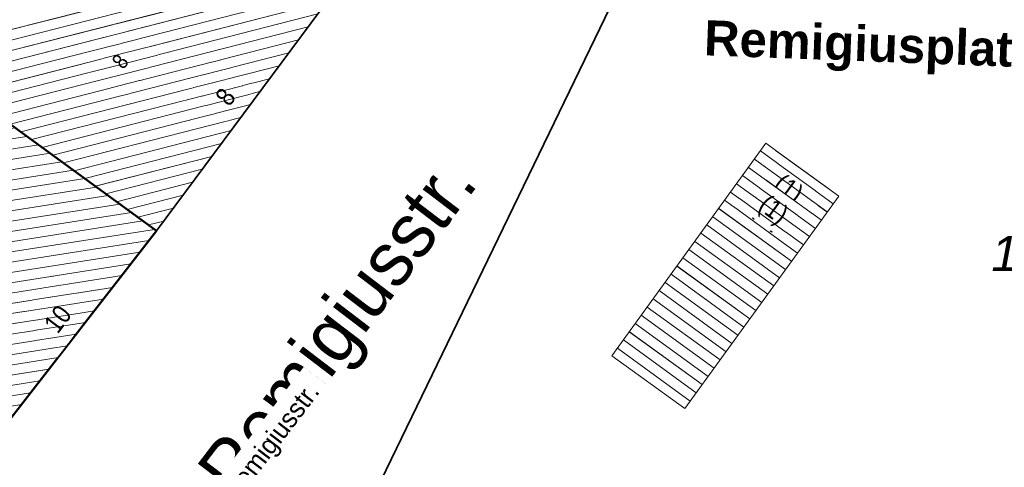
# Model space of a CAD drawing. Header units: millimetres. Extents: x 32365810 to 32368499, y 5620272 to 5622478.
# Tile 48 of 249: x 32366495 to 32366532, y 5620679 to 5620696. Entities that reach past the tile are written whole.
import ezdxf

# ---------------------------------------------------------------- set-up
doc = ezdxf.new("R2010")
doc.units = ezdxf.units.MM
for name, pattern in [('1600.1047', [0]), ('1600.2028', [0]), ('1600.2505', [0])]:
    doc.linetypes.add(name, pattern=pattern)
doc.layers.get('0').update_dxf_attribs({"color": 1, "linetype": 'CONTINUOUS'})
for name, color, linetype in [('_K_Ebene 32', 251, 'CONTINUOUS'), ('_K_Gebäude', 251, 'CONTINUOUS'), ('_K_Lagebezeichnungen', 251, 'CONTINUOUS'), ('Ebene 32', 7, 'CONTINUOUS')]:
    doc.layers.add(name, color=color, linetype=linetype)
doc.layers.add('_K_Flurstücke_Grenzpunkte', color=251, linetype='CONTINUOUS', lineweight=50)
for name, color, linetype, transparency in [('Flurstücke_Grenzpunkte', 11, 'CONTINUOUS', 0.75), ('Gebäude', 31, 'CONTINUOUS', 0.75), ('Lagebezeichnungen', 12, 'CONTINUOUS', 0.75)]:
    doc.layers.add(name, color=color, linetype=linetype, transparency=transparency)
doc.styles.add('Flurstücksnummer - K 10 700', font='ariali.ttf')
doc.styles.add('Hausnummern NRW', font='arial.ttf', dxfattribs={"width": 0.85})
doc.styles.add('Name - Bauwerk_ Industrie_ Nutzung - F 14', font='arialbd.ttf')
doc.styles.add('Straßename', font='arial.ttf', dxfattribs={"width": 0.95})

# ---------------------------------------------------------------- blocks, each defined once
blk = doc.blocks.new('O898')
at = {"layer": 'Flurstücke_Grenzpunkte', "color": 7, "linetype": '1600.2028', "lineweight": 35}
for p, q in [((32366008.652, 5622036.427), (32366028.119, 5622076.635)), ((32366009, 5622057.262), (32366000.354, 5622045.633)), ((32366000.354, 5622045.633), (32365994.73, 5622038.392))]:
    blk.add_line(p, q, dxfattribs=at)
blk = doc.blocks.new('O1169')
at = {"layer": 'Flurstücke_Grenzpunkte', "color": 7, "linetype": '1600.2028', "lineweight": 35}
blk.add_line((32366008.652, 5622036.427), (32366028.119, 5622076.635), dxfattribs=at)
blk = doc.blocks.new('O1293')
at = {"layer": 'Flurstücke_Grenzpunkte', "color": 7, "linetype": '1600.2028', "lineweight": 35}
for p in [(32366009, 5622057.262), (32365991.391, 5622052.163)]:
    blk.add_line(p, (32366000.354, 5622045.633), dxfattribs=at)
blk = doc.blocks.new('O1485')
at = {"layer": 'Flurstücke_Grenzpunkte', "color": 7, "linetype": '1600.2028', "lineweight": 35}
for p, q in [((32365970.151, 5622053.157), (32365974.663, 5622057.953)), ((32365974.663, 5622057.953), (32365975.141, 5622057.525)), ((32365975.141, 5622057.525), (32365975.256, 5622057.006)), ((32365975.256, 5622057.006), (32365979.377, 5622054.236)), ((32365979.377, 5622054.236), (32365983.487, 5622055.171)), ((32365983.487, 5622055.171), (32365987.789, 5622053.664)), ((32365987.789, 5622053.664), (32365987.964, 5622053.932)), ((32365987.964, 5622053.932), (32365991.391, 5622052.163)), ((32365973.948, 5622048.323), (32365970.151, 5622053.157)), ((32365991.391, 5622052.163), (32366000.354, 5622045.633)), ((32365977.832, 5622051.425), (32365974.208, 5622047.992)), ((32365983.398, 5622046.531), (32365977.832, 5622051.425)), ((32365974.208, 5622047.992), (32365973.948, 5622048.323)), ((32365983.493, 5622046.697), (32365983.398, 5622046.531)), ((32365988.148, 5622042.601), (32365983.493, 5622046.697)), ((32366000.354, 5622045.633), (32365994.73, 5622038.392)), ((32365994.73, 5622038.392), (32365988.148, 5622042.601))]:
    blk.add_line(p, q, dxfattribs=at)
at = {"layer": 'Flurstücke_Grenzpunkte', "color": 7, "lineweight": 18, "insert": (32365981.375, 5622051.704), "char_height": 0.95, "attachment_point": 5, "line_spacing_factor": 0.69, "style": 'Flurstücksnummer - K 10 700', "bg_fill": 2}
blk.add_mtext('\\S981/351;', dxfattribs=at)
blk = doc.blocks.new('O2036')
at = {"layer": 'Gebäude', "color": 7, "linetype": '1600.2505', "lineweight": 18}
for p, q in [((32365974.663, 5622057.953), (32365970.151, 5622053.157)), ((32365975.141, 5622057.525), (32365974.663, 5622057.953)), ((32365975.256, 5622057.006), (32365975.141, 5622057.525)), ((32365979.377, 5622054.236), (32365975.256, 5622057.006)), ((32365983.487, 5622055.171), (32365979.377, 5622054.236)), ((32365987.789, 5622053.664), (32365983.487, 5622055.171)), ((32365987.964, 5622053.932), (32365987.789, 5622053.664)), ((32365991.391, 5622052.163), (32365987.964, 5622053.932)), ((32365970.151, 5622053.157), (32365973.948, 5622048.323)), ((32366000.354, 5622045.633), (32365991.391, 5622052.163)), ((32365974.208, 5622047.992), (32365977.832, 5622051.425)), ((32365977.832, 5622051.425), (32365983.398, 5622046.531)), ((32365973.948, 5622048.323), (32365974.208, 5622047.992)), ((32365983.398, 5622046.531), (32365983.493, 5622046.697)), ((32365983.493, 5622046.697), (32365988.148, 5622042.601)), ((32365994.73, 5622038.392), (32366000.354, 5622045.633)), ((32365988.148, 5622042.601), (32365994.73, 5622038.392))]:
    blk.add_line(p, q, dxfattribs=at)
at = {"layer": 'Lagebezeichnungen', "color": 7, "lineweight": 18, "insert": (32365996.988, 5622042.158), "char_height": 0.7, "attachment_point": 8, "rotation": 52.8894, "line_spacing_factor": 0.69, "style": 'Hausnummern NRW', "bg_fill": 2}
blk.add_mtext('10', dxfattribs=at)
blk = doc.blocks.new('O2477')
at = {"layer": 'Gebäude', "color": 7, "linetype": '1600.2505', "lineweight": 18}
for p, q in [((32366022.869, 5622048.865), (32366017.179, 5622041.015)), ((32366025.562, 5622046.912), (32366022.869, 5622048.865)), ((32366019.874, 5622039.069), (32366025.562, 5622046.912)), ((32366017.179, 5622041.015), (32366019.874, 5622039.069))]:
    blk.add_line(p, q, dxfattribs=at)
at = {"layer": 'Ebene 32', "color": 7, "lineweight": 18, "insert": (32366023.658, 5622047.119), "char_height": 0.7, "attachment_point": 5, "rotation": 324.0499, "line_spacing_factor": 0.69, "style": 'Hausnummern NRW', "bg_fill": 2}
blk.add_mtext('(1)', dxfattribs=at)
at = {"layer": 'Ebene 32', "color": 7, "lineweight": 18, "insert": (32366023.1, 5622046.35), "char_height": 0.7, "attachment_point": 5, "rotation": 324.0499, "line_spacing_factor": 0.69, "style": 'Hausnummern NRW', "bg_fill": 2}
blk.add_mtext('(1)', dxfattribs=at)
blk = doc.blocks.new('O2495')
at = {"layer": 'Gebäude', "color": 7, "linetype": '1600.2505', "lineweight": 18}
for q in [(32366009, 5622057.262), (32365991.391, 5622052.163)]:
    blk.add_line((32366000.354, 5622045.633), q, dxfattribs=at)
at = {"layer": 'Lagebezeichnungen', "color": 7, "lineweight": 18, "line_spacing_factor": 0.69, "style": 'Hausnummern NRW', "bg_fill": 2}
for insert, char_height, attachment_point, rotation in [((32365999.014, 5622051.888), 0.581, 5, 53.9834), ((32366003.19, 5622050.372), 0.7, 8, 53.9558)]:
    blk.add_mtext('8', dxfattribs=dict(at, insert=insert, char_height=char_height, attachment_point=attachment_point, rotation=rotation))
blk = doc.blocks.new('*X1038')
at = {"color": 253, "linetype": '1600.1047', "lineweight": 18, "true_color": 0xb2b2b2}
for p, q in [((32365974.27898, 5622057.544808), (32365974.993551, 5622057.657025)), ((32365973.859955, 5622057.099409), (32365975.189054, 5622057.308131)), ((32365973.021905, 5622056.208609), (32365975.794523, 5622056.644022)), ((32365973.44093, 5622056.654009), (32365975.336742, 5622056.951728)), ((32365972.60288, 5622055.763209), (32365976.252305, 5622056.336317)), ((32365972.183855, 5622055.317809), (32365976.710086, 5622056.028611)), ((32365971.76483, 5622054.872409), (32365977.167868, 5622055.720905)), ((32365971.345805, 5622054.42701), (32365977.62565, 5622055.4132)), ((32365970.455868, 5622052.76887), (32365984.188132, 5622054.925392)), ((32365970.92678, 5622053.98161), (32365978.083431, 5622055.105494)), ((32365970.190444, 5622053.106783), (32365978.998994, 5622054.490083)), ((32365970.507755, 5622053.53621), (32365978.541213, 5622054.797789)), ((32365970.721291, 5622052.430956), (32365984.936336, 5622054.663294)), ((32365970.986715, 5622052.093042), (32365985.68454, 5622054.401197)), ((32365971.252139, 5622051.755129), (32365986.432744, 5622054.139099)), ((32365971.517562, 5622051.417215), (32365987.180948, 5622053.877002)), ((32365971.782986, 5622051.079302), (32365988.426874, 5622053.693067)), ((32365972.04841, 5622050.741388), (32365988.990712, 5622053.402016)), ((32365977.981521, 5622051.293531), (32365989.55455, 5622053.110966)), ((32365978.347818, 5622050.971459), (32365990.118389, 5622052.819915)), ((32365978.714114, 5622050.649386), (32365990.682227, 5622052.528865)), ((32365979.080411, 5622050.327314), (32365991.246065, 5622052.237815)), ((32365979.446707, 5622050.005241), (32365991.709455, 5622051.93099)), ((32365979.813004, 5622049.683169), (32365992.13809, 5622051.618707)), ((32365972.313833, 5622050.403474), (32365977.635924, 5622051.239258)), ((32365980.179301, 5622049.361096), (32365992.566726, 5622051.306424)), ((32365980.545597, 5622049.039024), (32365992.995361, 5622050.994141)), ((32365972.579257, 5622050.065561), (32365977.155578, 5622050.784229)), ((32365980.911894, 5622048.716951), (32365993.423997, 5622050.681859)), ((32365972.844681, 5622049.727647), (32365976.675232, 5622050.329199)), ((32365981.27819, 5622048.394879), (32365993.852632, 5622050.369576)), ((32365973.110104, 5622049.389733), (32365976.194886, 5622049.874169)), ((32365981.644487, 5622048.072806), (32365994.281268, 5622050.057293)), ((32365982.010783, 5622047.750734), (32365994.709904, 5622049.74501)), ((32365973.375528, 5622049.05182), (32365975.714541, 5622049.41914)), ((32365982.37708, 5622047.428661), (32365995.138539, 5622049.432728)), ((32365982.743377, 5622047.106589), (32365995.567175, 5622049.120445)), ((32365973.640952, 5622048.713906), (32365975.234195, 5622048.96411)), ((32365983.109673, 5622046.784516), (32365995.99581, 5622048.808162)), ((32365973.906375, 5622048.375992), (32365974.753849, 5622048.50908)), ((32365983.716618, 5622046.500235), (32365996.424446, 5622048.495879)), ((32365974.171804, 5622048.03808), (32365974.273503, 5622048.05405)), ((32365984.082686, 5622046.178127), (32365996.853081, 5622048.183597)), ((32365984.448754, 5622045.856018), (32365997.281717, 5622047.871314)), ((32365984.814822, 5622045.53391), (32365997.710353, 5622047.559031)), ((32365985.18089, 5622045.211802), (32365998.138988, 5622047.246748)), ((32365985.546958, 5622044.889693), (32365998.567624, 5622046.934466)), ((32365985.913026, 5622044.567585), (32365998.996259, 5622046.622183)), ((32365986.279094, 5622044.245476), (32365999.424895, 5622046.3099)), ((32365986.645162, 5622043.923368), (32365999.85353, 5622045.997617)), ((32365987.01123, 5622043.60126), (32366000.282166, 5622045.685335)), ((32365987.377298, 5622043.279151), (32366000.074489, 5622045.273125)), ((32365987.743366, 5622042.957043), (32365999.738706, 5622044.840797)), ((32365988.109434, 5622042.634934), (32365999.402922, 5622044.40847)), ((32365988.574365, 5622042.328352), (32365999.067138, 5622043.976142)), ((32365989.050938, 5622042.023597), (32365998.731354, 5622043.543815)), ((32365989.527511, 5622041.718842), (32365998.39557, 5622043.111487)), ((32365990.004084, 5622041.414088), (32365998.059787, 5622042.67916)), ((32365990.480657, 5622041.109333), (32365997.724003, 5622042.246832)), ((32365990.95723, 5622040.804578), (32365997.388219, 5622041.814504)), ((32365991.433802, 5622040.499824), (32365997.052435, 5622041.382177)), ((32365991.910375, 5622040.195069), (32365996.716652, 5622040.949849)), ((32365992.386948, 5622039.890314), (32365996.380868, 5622040.517522)), ((32365992.863521, 5622039.58556), (32365996.045084, 5622040.085194)), ((32365993.340094, 5622039.280805), (32365995.7093, 5622039.652866)), ((32365993.816667, 5622038.97605), (32365995.373516, 5622039.220539)), ((32365994.293239, 5622038.671296), (32365995.037733, 5622038.788211))]:
    blk.add_line(p, q, dxfattribs=at)
blk = doc.blocks.new('*X1177')
at = {"color": 253, "linetype": '1600.1047', "lineweight": 18, "true_color": 0xb2b2b2}
for p, q in [((32366025.138227, 5622046.327673), (32366022.444893, 5622048.279896)), ((32366025.358386, 5622046.631243), (32366022.664974, 5622048.583523)), ((32366024.918067, 5622046.024102), (32366022.224811, 5622047.976269)), ((32366024.697908, 5622045.720532), (32366022.00473, 5622047.672642)), ((32366024.477749, 5622045.416961), (32366021.784649, 5622047.369015)), ((32366024.25759, 5622045.113391), (32366021.564568, 5622047.065388)), ((32366023.817272, 5622044.50625), (32366021.124406, 5622046.458134)), ((32366024.037431, 5622044.809821), (32366021.344487, 5622046.761761)), ((32366023.597113, 5622044.20268), (32366020.904325, 5622046.154508)), ((32366023.376953, 5622043.89911), (32366020.684243, 5622045.850881)), ((32366023.156794, 5622043.595539), (32366020.464162, 5622045.547254)), ((32366022.936635, 5622043.291969), (32366020.244081, 5622045.243627)), ((32366022.496317, 5622042.684828), (32366019.803919, 5622044.636373)), ((32366022.716476, 5622042.988399), (32366020.024, 5622044.94)), ((32366022.276158, 5622042.381258), (32366019.583838, 5622044.332746)), ((32366022.055999, 5622042.077688), (32366019.363756, 5622044.029119)), ((32366021.835839, 5622041.774117), (32366019.143675, 5622043.725492)), ((32366021.61568, 5622041.470547), (32366018.923594, 5622043.421866)), ((32366021.175362, 5622040.863406), (32366018.483432, 5622042.814612)), ((32366021.395521, 5622041.166977), (32366018.703513, 5622043.118239)), ((32366020.955203, 5622040.559836), (32366018.263351, 5622042.510985)), ((32366020.735044, 5622040.256265), (32366018.04327, 5622042.207358)), ((32366020.514885, 5622039.952695), (32366017.823188, 5622041.903731)), ((32366020.294725, 5622039.649125), (32366017.603107, 5622041.600104)), ((32366020.074566, 5622039.345554), (32366017.383026, 5622041.296477))]:
    blk.add_line(p, q, dxfattribs=at)
blk = doc.blocks.new('*X1184')
at = {"color": 253, "linetype": '1600.1047', "lineweight": 18, "true_color": 0xb2b2b2}
for p, q in [((32366008.440423, 5622056.509361), (32365991.407885, 5622052.150698)), ((32366008.085011, 5622056.031326), (32365991.801082, 5622051.864234)), ((32366007.729599, 5622055.553291), (32365992.19428, 5622051.57777)), ((32366007.374187, 5622055.075257), (32365992.587477, 5622051.291306)), ((32366007.018775, 5622054.597222), (32365992.980674, 5622051.004842)), ((32366006.663363, 5622054.119188), (32365993.373871, 5622050.718378)), ((32366006.307951, 5622053.641153), (32365993.767068, 5622050.431914)), ((32366005.952538, 5622053.163118), (32365994.160265, 5622050.14545)), ((32366005.597126, 5622052.685084), (32365994.553462, 5622049.858986)), ((32366005.241714, 5622052.207049), (32365994.946659, 5622049.572522)), ((32366004.886302, 5622051.729014), (32365995.339856, 5622049.286058)), ((32366004.53089, 5622051.25098), (32365995.733053, 5622048.999594)), ((32366004.175478, 5622050.772945), (32365996.12625, 5622048.71313)), ((32366003.820066, 5622050.294911), (32365996.519447, 5622048.426667)), ((32366003.464654, 5622049.816876), (32365996.912644, 5622048.140203)), ((32366003.109242, 5622049.338841), (32365997.305841, 5622047.853739)), ((32366002.753829, 5622048.860807), (32365997.699038, 5622047.567275)), ((32366002.398417, 5622048.382772), (32365998.092235, 5622047.280811)), ((32366002.043005, 5622047.904737), (32365998.485432, 5622046.994347)), ((32366001.687593, 5622047.426703), (32365998.878629, 5622046.707883)), ((32366001.332181, 5622046.948668), (32365999.271826, 5622046.421419)), ((32366000.976769, 5622046.470634), (32365999.665023, 5622046.134955)), ((32366000.621357, 5622045.992599), (32366000.05822, 5622045.848491))]:
    blk.add_line(p, q, dxfattribs=at)

msp = doc.modelspace()

# ---------------------------------------------------------------- linework, layer by layer
at = {"layer": '_K_Flurstücke_Grenzpunkte', "linetype": '1600.2028', "lineweight": 35}
for p, q in [((32366508.477, 5620678.681), (32366527.944, 5620718.889)), ((32366508.477, 5620678.681), (32366527.944, 5620718.889)), ((32366508.825, 5620699.516), (32366500.179, 5620687.887)), ((32366508.825, 5620699.516), (32366500.179, 5620687.887)), ((32366491.216, 5620694.417), (32366500.179, 5620687.887)), ((32366500.179, 5620687.887), (32366494.555, 5620680.646))]:
    msp.add_line(p, q, dxfattribs=at)
at = {"layer": '_K_Gebäude', "linetype": '1600.1047', "lineweight": 18}
for p, q in [((32366508.266, 5620698.763), (32366491.233, 5620694.404)), ((32366507.91, 5620698.285), (32366491.627, 5620694.118)), ((32366507.555, 5620697.807), (32366492.02, 5620693.831)), ((32366507.2, 5620697.329), (32366492.413, 5620693.545)), ((32366506.844, 5620696.851), (32366492.806, 5620693.259)), ((32366506.489, 5620696.373), (32366493.199, 5620692.972)), ((32366506.133, 5620695.895), (32366493.592, 5620692.686)), ((32366505.778, 5620695.417), (32366493.986, 5620692.399)), ((32366505.423, 5620694.939), (32366494.379, 5620692.113)), ((32366505.067, 5620694.461), (32366494.772, 5620691.826)), ((32366504.712, 5620693.983), (32366495.165, 5620691.54)), ((32366504.356, 5620693.505), (32366495.558, 5620691.253)), ((32366504.001, 5620693.027), (32366495.952, 5620690.967)), ((32366503.645, 5620692.549), (32366496.345, 5620690.68)), ((32366503.29, 5620692.071), (32366496.738, 5620690.394)), ((32366482.569, 5620689.36), (32366495.393, 5620691.374)), ((32366502.935, 5620691.593), (32366497.131, 5620690.107)), ((32366482.935, 5620689.038), (32366495.821, 5620691.062)), ((32366502.579, 5620691.114), (32366497.524, 5620689.821)), ((32366483.542, 5620688.754), (32366496.25, 5620690.75)), ((32366502.224, 5620690.636), (32366497.918, 5620689.534)), ((32366524.964, 5620688.581), (32366522.27, 5620690.534)), ((32366525.184, 5620688.885), (32366522.49, 5620690.837)), ((32366483.908, 5620688.432), (32366496.679, 5620690.437)), ((32366524.743, 5620688.278), (32366522.05, 5620690.23)), ((32366484.274, 5620688.11), (32366497.107, 5620690.125)), ((32366484.64, 5620687.788), (32366497.536, 5620689.813)), ((32366501.868, 5620690.158), (32366498.311, 5620689.248)), ((32366524.523, 5620687.974), (32366521.83, 5620689.926)), ((32366485.006, 5620687.465), (32366497.964, 5620689.5)), ((32366501.513, 5620689.68), (32366498.704, 5620688.962)), ((32366524.303, 5620687.671), (32366521.61, 5620689.623)), ((32366485.372, 5620687.143), (32366498.393, 5620689.188)), ((32366501.158, 5620689.202), (32366499.097, 5620688.675)), ((32366524.083, 5620687.367), (32366521.39, 5620689.319)), ((32366485.738, 5620686.821), (32366498.822, 5620688.876)), ((32366500.802, 5620688.724), (32366499.49, 5620688.389)), ((32366523.643, 5620686.76), (32366520.95, 5620688.712)), ((32366523.863, 5620687.063), (32366521.17, 5620689.015)), ((32366486.105, 5620686.499), (32366499.25, 5620688.564)), ((32366523.423, 5620686.456), (32366520.73, 5620688.408)), ((32366486.471, 5620686.177), (32366499.679, 5620688.251)), ((32366500.447, 5620688.246), (32366499.884, 5620688.102)), ((32366523.202, 5620686.153), (32366520.51, 5620688.105)), ((32366486.837, 5620685.855), (32366500.108, 5620687.939)), ((32366522.982, 5620685.849), (32366520.29, 5620687.801)), ((32366487.203, 5620685.533), (32366499.9, 5620687.527)), ((32366522.762, 5620685.546), (32366520.07, 5620687.497)), ((32366487.569, 5620685.211), (32366499.564, 5620687.094)), ((32366522.322, 5620684.938), (32366519.629, 5620686.89)), ((32366522.542, 5620685.242), (32366519.849, 5620687.194)), ((32366487.935, 5620684.889), (32366499.228, 5620686.662)), ((32366522.102, 5620684.635), (32366519.409, 5620686.586)), ((32366488.4, 5620684.582), (32366498.893, 5620686.23)), ((32366521.881, 5620684.331), (32366519.189, 5620686.283)), ((32366521.661, 5620684.028), (32366518.969, 5620685.979)), ((32366488.876, 5620684.277), (32366498.557, 5620685.797)), ((32366521.441, 5620683.724), (32366518.749, 5620685.676)), ((32366489.353, 5620683.973), (32366498.221, 5620685.365)), ((32366521.221, 5620683.421), (32366518.529, 5620685.372)), ((32366489.83, 5620683.668), (32366497.885, 5620684.933)), ((32366520.781, 5620682.813), (32366518.089, 5620684.765)), ((32366521.001, 5620683.117), (32366518.309, 5620685.068)), ((32366490.306, 5620683.363), (32366497.549, 5620684.5)), ((32366520.56, 5620682.51), (32366517.869, 5620684.461)), ((32366490.783, 5620683.058), (32366497.214, 5620684.068)), ((32366520.34, 5620682.206), (32366517.649, 5620684.157)), ((32366491.259, 5620682.753), (32366496.878, 5620683.636)), ((32366520.12, 5620681.903), (32366517.429, 5620683.854)), ((32366519.9, 5620681.599), (32366517.208, 5620683.55)), ((32366491.736, 5620682.449), (32366496.542, 5620683.204)), ((32366492.212, 5620682.144), (32366496.206, 5620682.771)), ((32366492.689, 5620681.839), (32366495.871, 5620682.339)), ((32366493.166, 5620681.534), (32366495.535, 5620681.907)), ((32366493.642, 5620681.23), (32366495.199, 5620681.474))]:
    msp.add_line(p, q, dxfattribs=at)

# ---------------------------------------------------------------- texts
at = {"layer": '_K_Flurstücke_Grenzpunkte', "lineweight": 18, "insert": (32366533.043, 5620686.38), "char_height": 1.3, "attachment_point": 8, "line_spacing_factor": 0.69, "style": 'Flurstücksnummer - K 10 700', "bg_fill": 2}
msp.add_mtext('1266', dxfattribs=at)
at = {"layer": '_K_Lagebezeichnungen', "style": 'Name - Bauwerk_ Industrie_ Nutzung - F 14'}
msp.add_text('Remigiusplatz', height=2, rotation=357.8707, dxfattribs=at).set_placement((32366520.259, 5620694.358))
at = {"layer": '_K_Lagebezeichnungen', "style": 'Straßename', "width": 0.95}
msp.add_text('Remigiusstr.', height=2, rotation=52.6753, dxfattribs=at).set_placement((32366503.166, 5620677.9))

# ---------------------------------------------------------------- next in the draw order: texts
at = {"layer": '_K_Ebene 32', "lineweight": 18, "insert": (32366523.483, 5620689.373), "char_height": 1, "attachment_point": 5, "rotation": 324.0499, "line_spacing_factor": 0.69, "style": 'Hausnummern NRW', "bg_fill": 2}
msp.add_mtext('(1)', dxfattribs=at)
at = {"layer": '_K_Lagebezeichnungen', "lineweight": 18, "char_height": 1, "line_spacing_factor": 0.69, "style": 'Hausnummern NRW', "bg_fill": 2}
for s, insert, attachment_point, rotation in [('8', (32366498.839, 5620694.142), 5, 53.9834), ('8', (32366503.015, 5620692.626), 8, 53.9558), ('10', (32366496.813, 5620684.412), 8, 52.8893)]:
    msp.add_mtext(s, dxfattribs=dict(at, insert=insert, attachment_point=attachment_point, rotation=rotation))
at = {"layer": 'Lagebezeichnungen', "color": 7, "lineweight": 18, "line_spacing_factor": 0.69, "bg_fill": 2}
for s, insert, char_height, attachment_point, rotation, style in [('Remigiusplatz', (32366520.377, 5620693.971), 1.3, 7, 357.8707, 'Name - Bauwerk_ Industrie_ Nutzung - F 14'), ('Remigiusstr.', (32366506.407, 5620681.813), 0.7, 9, 52.6754, 'Straßename')]:
    msp.add_mtext(s, dxfattribs=dict(at, insert=insert, char_height=char_height, attachment_point=attachment_point, rotation=rotation, style=style))

# ---------------------------------------------------------------- next in the draw order: linework, layer by layer
at = {"layer": '_K_Flurstücke_Grenzpunkte', "linetype": '1600.2028'}
msp.add_lwpolyline([(32366473.773, 5620690.577), (32366469.976, 5620695.411), (32366474.488, 5620700.207), (32366474.966, 5620699.779), (32366475.081, 5620699.26), (32366479.202, 5620696.49), (32366483.312, 5620697.425), (32366487.614, 5620695.918), (32366487.789, 5620696.186), (32366491.216, 5620694.417), (32366500.179, 5620687.887), (32366494.555, 5620680.646), (32366487.973, 5620684.855), (32366483.318, 5620688.951), (32366483.223, 5620688.785), (32366477.657, 5620693.679), (32366474.033, 5620690.246)], close=True, dxfattribs=at)
at = {"layer": '_K_Gebäude', "linetype": '1600.2505', "lineweight": -2}
msp.add_lwpolyline([(32366474.033, 5620690.246), (32366477.657, 5620693.679), (32366483.223, 5620688.785), (32366483.318, 5620688.951), (32366487.973, 5620684.855), (32366494.555, 5620680.646), (32366500.179, 5620687.887), (32366491.216, 5620694.417), (32366487.789, 5620696.186), (32366487.614, 5620695.918), (32366483.312, 5620697.425), (32366479.202, 5620696.49), (32366475.081, 5620699.26), (32366474.966, 5620699.779), (32366474.488, 5620700.207), (32366469.976, 5620695.411), (32366473.773, 5620690.577)], close=True, dxfattribs=at)
msp.add_lwpolyline([(32366487.789, 5620696.186), (32366491.216, 5620694.417), (32366500.179, 5620687.887), (32366508.825, 5620699.516)], dxfattribs=at)

# ---------------------------------------------------------------- next in the draw order: texts
at = {"layer": '_K_Ebene 32', "lineweight": 18, "insert": (32366522.925, 5620688.604), "char_height": 1, "attachment_point": 5, "rotation": 324.0499, "line_spacing_factor": 0.69, "style": 'Hausnummern NRW', "bg_fill": 2}
msp.add_mtext('(1)', dxfattribs=at)

# ---------------------------------------------------------------- next in the draw order: linework, layer by layer
at = {"layer": '_K_Gebäude', "linetype": '1600.2505', "lineweight": 18}
msp.add_lwpolyline([(32366525.387, 5620689.166), (32366522.694, 5620691.119), (32366517.004, 5620683.269), (32366519.699, 5620681.323)], close=True, dxfattribs=at)

# ---------------------------------------------------------------- next in the draw order: block references
at = {"layer": 'Flurstücke_Grenzpunkte', "color": 7, "true_color": 0xffffff}
msp.add_blockref('O898', (499.825, -1357.746), dxfattribs=at)

# ---------------------------------------------------------------- next in the draw order: block references
msp.add_blockref('O1169', (499.825, -1357.746), dxfattribs=at)

# ---------------------------------------------------------------- next in the draw order: block references
msp.add_blockref('O1293', (499.825, -1357.746), dxfattribs=at)
at = {"layer": 'Gebäude', "color": 7, "true_color": 0xffffff}
msp.add_blockref('O2477', (499.825, -1357.746), dxfattribs=at)

# ---------------------------------------------------------------- next in the draw order: block references
at = {"layer": 'Flurstücke_Grenzpunkte', "color": 7, "true_color": 0xffffff}
msp.add_blockref('O1485', (499.825, -1357.746), dxfattribs=at)
at = {"layer": 'Gebäude', "color": 7, "true_color": 0xffffff}
msp.add_blockref('*X1177', (499.825, -1357.746), dxfattribs=at)

# ---------------------------------------------------------------- next in the draw order: block references
msp.add_blockref('O2036', (499.825, -1357.746), dxfattribs=at)

# ---------------------------------------------------------------- next in the draw order: block references
msp.add_blockref('O2495', (499.825, -1357.746), dxfattribs=at)

# ---------------------------------------------------------------- next in the draw order: block references
for name in ['*X1184', '*X1038']:
    msp.add_blockref(name, (499.825, -1357.746), dxfattribs=at)

doc.saveas('drawing.dxf')
